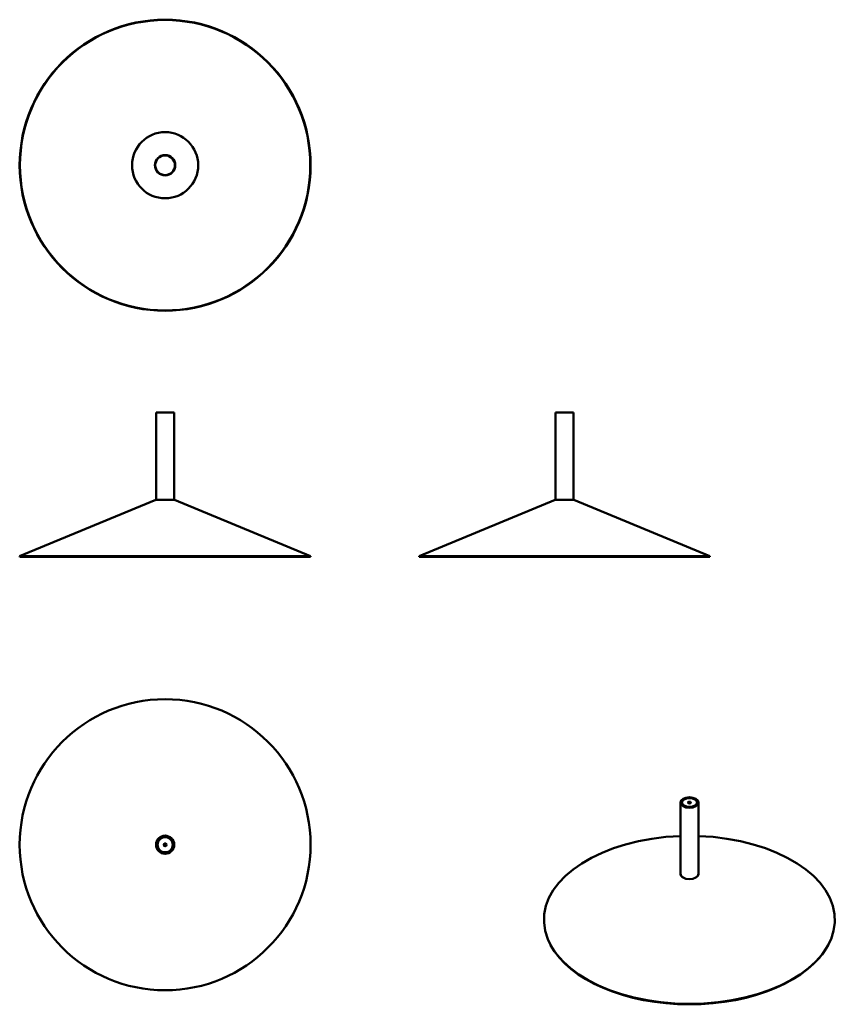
# Model space of a CAD drawing. Header units: millimetres. Extents: x 709 to 1833, y 245 to 1598.
import ezdxf

# ---------------------------------------------------------------- set-up
doc = ezdxf.new("R2010")
doc.units = ezdxf.units.MM
doc.header["$LTSCALE"] = 6
doc.layers.add('Visibile (ISO)', color=7, linetype='Continuous', lineweight=50)
doc.layers.add('Visibile sottile (ISO)', color=7, linetype='Continuous', lineweight=35)

msp = doc.modelspace()

# ---------------------------------------------------------------- linework, layer by layer
at = {"layer": 'Visibile (ISO)'}
for p, q in [((921.7, 1058.6), (896.7, 1058.6)), ((896.7, 1058.6), (896.7, 938.6)), ((921.7, 1058.6), (921.7, 938.6)), ((1470.8, 1058.6), (1445.8, 1058.6)), ((1445.8, 1058.6), (1445.8, 938.6)), ((1470.8, 1058.6), (1470.8, 938.6)), ((896.3, 938.5), (709.2, 861)), ((896.7, 938.6), (921.8, 938.6)), ((922.2, 938.5), (1109.2, 861)), ((1445.4, 938.5), (1258.3, 861)), ((1445.8, 938.6), (1470.9, 938.6)), ((1471.3, 938.5), (1658.3, 861)), ((1109.2, 861), (709.2, 861)), ((709.6, 860.1), (709.2, 861)), ((1108.9, 860.1), (709.6, 860.1)), ((1108.9, 860.1), (1109.2, 861)), ((1658.3, 861), (1258.3, 861)), ((1258.7, 860.1), (1258.3, 861)), ((1658, 860.1), (1258.7, 860.1)), ((1658, 860.1), (1658.3, 861)), ((1617.6, 522.5), (1617.6, 424.5)), ((1619.2, 521.7), (1619.2, 522.1)), ((1622.8, 526.8), (1622.4, 526.5)), ((1637.5, 526.8), (1637.9, 526.5)), ((1641, 521.7), (1641, 522.1)), ((1642.6, 522.5), (1642.6, 424.5)), ((1439.3, 326.7), (1438.9, 327.4)), ((1821, 326.7), (1821.4, 327.4))]:
    msp.add_line(p, q, dxfattribs=at)
for centre, radius in [((909.2, 1398.4), 200), ((909.2, 1398.4), 199.6), ((909.2, 1398.4), 45.5), ((909.2, 1398.4), 14), ((909.2, 1398.4), 13.5), ((909.2, 464.5), 200), ((909.2, 464.5), 12.5), ((909.2, 464.5), 11), ((909.2, 464.5), 10.9), ((909.2, 464.5), 10.4), ((909.2, 464.5), 2), ((909.2, 464.5), 1.5)]:
    msp.add_circle(centre, radius, dxfattribs=at)
for centre, radius, start, end in [((896.7, 937.6), 1, 90, 112.5), ((921.8, 937.6), 1, 67.5, 90), ((1445.8, 937.6), 1, 90, 112.5), ((1470.9, 937.6), 1, 67.5, 90), ((909.2, 477), 1.75, 241.1296, 247.785), ((909.2, 477), 1.75, 292.215, 298.8704), ((909.2, 452), 1.75, 112.215, 118.8704), ((909.2, 452), 1.75, 61.1296, 67.785)]:
    msp.add_arc(centre, radius, start, end, dxfattribs=at)
for major_axis in [(-12.5, 0), (11, 0), (-10.4, 0), (2, 0)]:
    msp.add_ellipse((1630.1, 522.5), major_axis=major_axis, ratio=0.57735, dxfattribs=at)
for centre, major_axis, start_param, end_param in [((1630.1, 522.1), (-10.9, 0), 5.497787, 6.39304), ((1630.1, 522.1), (-1.5, 0), 2.511455, 6.913323), ((1630.1, 522.1), (10.9, 0), 6.17333, 7.068583), ((1630.1, 361.2), (-200, 0), 4.77493, 10.933034), ((1630.1, 424.5), (12.5, 0), 3.141593, 6.283185), ((1630.1, 360.4), (-199.6, 0), 0.297251, 2.844341)]:
    msp.add_ellipse(centre, major_axis=major_axis, ratio=0.57735, start_param=start_param, end_param=end_param, dxfattribs=at)
at = {"layer": 'Visibile sottile (ISO)'}
for major_axis, start_param, end_param in [((-12.9, 0), 6.023466, 9.684497), ((12.6, 0), 3.051336, 6.373442)]:
    msp.add_ellipse((1630.1, 424.5), major_axis=major_axis, ratio=0.57735, start_param=start_param, end_param=end_param, dxfattribs=at)

doc.saveas('drawing.dxf')
